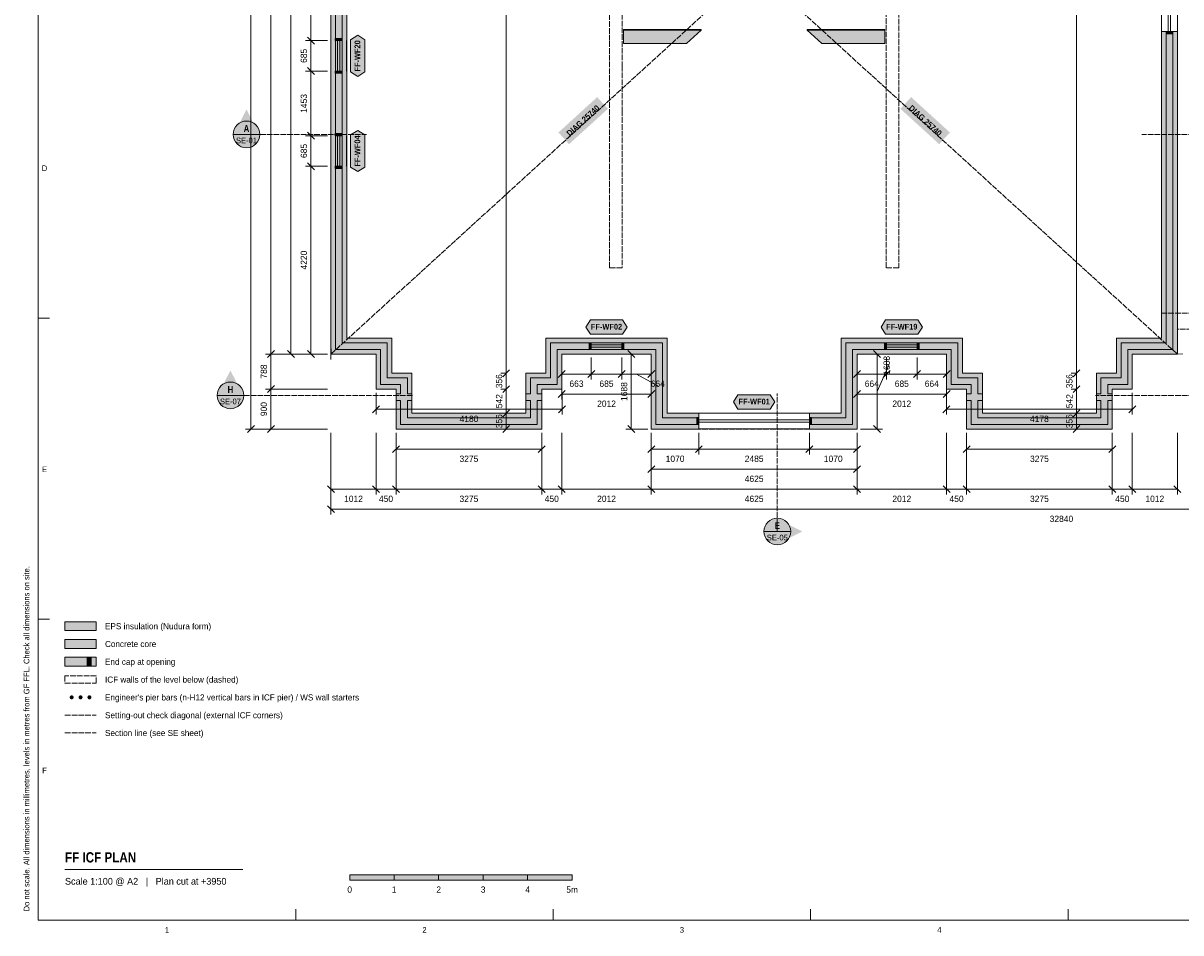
# Model space of a CAD drawing. Header units: millimetres. Extents: x 17 to 587, y 4 to 415.
# Tile 1 of 4: x 17 to 277, y 4 to 209. Entities that reach past the tile are written whole.
import ezdxf
from ezdxf.enums import TextEntityAlignment as Align

# ---------------------------------------------------------------- set-up
doc = ezdxf.new("R2010")
doc.units = ezdxf.units.MM
doc.linetypes.add('DASHED', pattern=[1.524, 1.27, -0.254])
for name, color, linetype in [('FILL-C_9E1A1A', 7, 'Continuous'), ('FILL-C_B2B2B5', 7, 'Continuous'), ('FILL-EPS', 7, 'Continuous'), ('FILL-INK', 7, 'Continuous'), ('FILL-RED', 7, 'Continuous'), ('FILL-TEAL_DK', 7, 'Continuous'), ('FILL-WHITE', 7, 'Continuous'), ('LINE-C_85297A', 7, 'Continuous'), ('LINE-C_85297A-DASH', 7, 'DASHED'), ('LINE-INK', 7, 'Continuous'), ('LINE-RED', 7, 'Continuous'), ('LINE-RED-DASH', 7, 'DASHED'), ('LINE-STEEL_GREY', 7, 'Continuous'), ('LINE-STEEL_GREY-DASH', 7, 'DASHED'), ('LINE-TEAL_DK', 7, 'Continuous'), ('TEXT-C_85297A', 7, 'Continuous'), ('TEXT-INK', 7, 'Continuous'), ('TEXT-RED', 7, 'Continuous'), ('TEXT-STEEL_GREY', 7, 'Continuous'), ('TEXT-TEAL_DK', 7, 'Continuous')]:
    doc.layers.add(name, color=color, linetype=linetype)
doc.styles.add('OpenSansCondensed-Bold', font='OpenSansCondensed-Bold.ttf')

msp = doc.modelspace()

# ---------------------------------------------------------------- hatches: boundary and pattern name
at = {"layer": 'FILL-C_9E1A1A', "true_color": 0x9e1a1a}
h = msp.add_hatch(color=256, dxfattribs=at)
h.dxf.hatch_style = 1
h.paths.add_polyline_path([(27.95, 57.1), (27.93, 57.22), (27.89, 57.33), (27.82, 57.42), (27.73, 57.49), (27.62, 57.53), (27.5, 57.55), (27.38, 57.53), (27.27, 57.49), (27.18, 57.42), (27.11, 57.33), (27.07, 57.22), (27.05, 57.1), (27.07, 56.98), (27.11, 56.88), (27.18, 56.78), (27.27, 56.71), (27.38, 56.67), (27.5, 56.65), (27.62, 56.67), (27.73, 56.71), (27.82, 56.78), (27.89, 56.88), (27.93, 56.98)])
h = msp.add_hatch(color=256, dxfattribs=at)
h.dxf.hatch_style = 1
h.paths.add_polyline_path([(29.95, 57.1), (29.93, 57.22), (29.89, 57.33), (29.82, 57.42), (29.73, 57.49), (29.62, 57.53), (29.5, 57.55), (29.38, 57.53), (29.28, 57.49), (29.18, 57.42), (29.11, 57.33), (29.07, 57.22), (29.05, 57.1), (29.07, 56.98), (29.11, 56.88), (29.18, 56.78), (29.28, 56.71), (29.38, 56.67), (29.5, 56.65), (29.62, 56.67), (29.73, 56.71), (29.82, 56.78), (29.89, 56.88), (29.93, 56.98)])
h = msp.add_hatch(color=256, dxfattribs=at)
h.dxf.hatch_style = 1
h.paths.add_polyline_path([(31.95, 57.1), (31.93, 57.22), (31.89, 57.33), (31.82, 57.42), (31.73, 57.49), (31.62, 57.53), (31.5, 57.55), (31.38, 57.53), (31.27, 57.49), (31.18, 57.42), (31.11, 57.33), (31.07, 57.22), (31.05, 57.1), (31.07, 56.98), (31.11, 56.88), (31.18, 56.78), (31.27, 56.71), (31.38, 56.67), (31.5, 56.65), (31.62, 56.67), (31.73, 56.71), (31.82, 56.78), (31.89, 56.88), (31.93, 56.98)])
at = {"layer": 'FILL-C_B2B2B5', "true_color": 0xb2b2b5}
h = msp.add_hatch(color=256, dxfattribs=at)
h.dxf.hatch_style = 1
h.paths.add_polyline_path([(168.5, 118.39), (158.82, 118.39), (158.82, 135.27), (136.66, 135.27), (136.66, 127.39), (132.16, 127.39), (132.16, 125.33), (133.18, 125.33), (133.18, 123.81), (132.16, 123.81), (132.16, 118.39), (101.44, 118.39), (101.44, 123.81), (100.42, 123.81), (100.42, 125.33), (101.44, 125.33), (101.44, 127.39), (96.94, 127.39), (96.94, 135.27), (86.82, 135.27), (86.82, 306.61), (104.37, 306.61), (104.37, 305.09), (88.34, 305.09), (88.34, 136.79), (98.46, 136.79), (98.46, 128.91), (102.96, 128.91), (102.96, 125.33), (103.98, 125.33), (103.98, 123.81), (102.96, 123.81), (102.96, 119.91), (130.64, 119.91), (130.64, 123.81), (129.62, 123.81), (129.62, 125.33), (130.64, 125.33), (130.64, 128.91), (135.14, 128.91), (135.14, 136.79), (160.34, 136.79), (160.34, 119.91), (168.5, 119.91)])
h = msp.add_hatch(color=256, dxfattribs=at)
h.dxf.hatch_style = 1
h.paths.add_polyline_path([(232.23, 123.81), (231.21, 123.81), (231.21, 119.91), (258.89, 119.91), (258.89, 123.81), (257.87, 123.81), (257.87, 125.33), (258.89, 125.33), (258.89, 128.91), (263.39, 128.91), (263.39, 136.79), (273.51, 136.79), (273.51, 206.69), (275.03, 206.69), (275.03, 135.27), (264.91, 135.27), (264.91, 127.39), (260.41, 127.39), (260.41, 125.33), (261.43, 125.33), (261.43, 123.81), (260.41, 123.81), (260.41, 118.39), (229.69, 118.39), (229.69, 123.81), (228.67, 123.81), (228.67, 125.33), (229.69, 125.33), (229.69, 127.39), (225.19, 127.39), (225.19, 135.27), (203.03, 135.27), (203.03, 118.39), (193.35, 118.39), (193.35, 119.91), (201.51, 119.91), (201.51, 136.79), (226.71, 136.79), (226.71, 128.91), (231.21, 128.91), (231.21, 125.33), (232.23, 125.33)])
h = msp.add_hatch(color=256, dxfattribs=at)
h.dxf.hatch_style = 1
h.paths.add_polyline_path([(26, 68.1), (33, 68.1), (33, 70.1), (26, 70.1)])
at = {"layer": 'FILL-EPS', "true_color": 0xccffff}
h = msp.add_hatch(color=256, dxfattribs=at)
h.dxf.hatch_style = 1
h.paths.add_polyline_path([(100.42, 126.37), (95.92, 126.37), (95.92, 134.25), (85.8, 134.25), (85.8, 307.63), (104.37, 307.63), (104.37, 306.61), (86.82, 306.61), (86.82, 135.27), (96.94, 135.27), (96.94, 127.39), (101.44, 127.39), (101.44, 125.33), (100.42, 125.33)])
h = msp.add_hatch(color=256, dxfattribs=at)
h.dxf.hatch_style = 1
h.paths.add_polyline_path([(104.37, 304.07), (89.36, 304.07), (89.36, 137.81), (99.48, 137.81), (99.48, 129.93), (103.98, 129.93), (103.98, 125.33), (102.96, 125.33), (102.96, 128.91), (98.46, 128.91), (98.46, 136.79), (88.34, 136.79), (88.34, 305.09), (104.37, 305.09)])
h = msp.add_hatch(color=256, dxfattribs=at)
h.dxf.hatch_style = 1
h.paths.add_polyline_path([(257.87, 129.93), (262.37, 129.93), (262.37, 137.81), (272.49, 137.81), (272.49, 206.69), (273.51, 206.69), (273.51, 136.79), (263.39, 136.79), (263.39, 128.91), (258.89, 128.91), (258.89, 125.33), (257.87, 125.33)])
h = msp.add_hatch(color=256, dxfattribs=at)
h.dxf.hatch_style = 1
h.paths.add_polyline_path([(276.05, 206.69), (276.05, 134.25), (265.93, 134.25), (265.93, 126.37), (261.43, 126.37), (261.43, 125.33), (260.41, 125.33), (260.41, 127.39), (264.91, 127.39), (264.91, 135.27), (275.03, 135.27), (275.03, 206.69)])
h = msp.add_hatch(color=256, dxfattribs=at)
h.dxf.hatch_style = 1
h.paths.add_polyline_path([(134.12, 129.93), (134.12, 137.81), (161.36, 137.81), (161.36, 120.93), (168.5, 120.93), (168.5, 119.91), (160.34, 119.91), (160.34, 136.79), (135.14, 136.79), (135.14, 128.91), (130.64, 128.91), (130.64, 125.33), (129.62, 125.33), (129.62, 129.93)])
h = msp.add_hatch(color=256, dxfattribs=at)
h.dxf.hatch_style = 1
h.paths.add_polyline_path([(200.49, 120.93), (200.49, 137.81), (227.73, 137.81), (227.73, 129.93), (232.23, 129.93), (232.23, 125.33), (231.21, 125.33), (231.21, 128.91), (226.71, 128.91), (226.71, 136.79), (201.51, 136.79), (201.51, 119.91), (193.35, 119.91), (193.35, 120.93)])
h = msp.add_hatch(color=256, dxfattribs=at)
h.dxf.hatch_style = 1
h.paths.add_polyline_path([(168.5, 117.37), (157.8, 117.37), (157.8, 134.25), (137.68, 134.25), (137.68, 126.37), (133.18, 126.37), (133.18, 125.33), (132.16, 125.33), (132.16, 127.39), (136.66, 127.39), (136.66, 135.27), (158.82, 135.27), (158.82, 118.39), (168.5, 118.39)])
h = msp.add_hatch(color=256, dxfattribs=at)
h.dxf.hatch_style = 1
h.paths.add_polyline_path([(228.67, 126.37), (224.17, 126.37), (224.17, 134.25), (204.05, 134.25), (204.05, 117.37), (193.35, 117.37), (193.35, 118.39), (203.03, 118.39), (203.03, 135.27), (225.19, 135.27), (225.19, 127.39), (229.69, 127.39), (229.69, 125.33), (228.67, 125.33)])
h = msp.add_hatch(color=256, dxfattribs=at)
h.dxf.hatch_style = 1
h.paths.add_polyline_path([(133.18, 117.37), (100.42, 117.37), (100.42, 123.81), (101.44, 123.81), (101.44, 118.39), (132.16, 118.39), (132.16, 123.81), (133.18, 123.81)])
h = msp.add_hatch(color=256, dxfattribs=at)
h.dxf.hatch_style = 1
h.paths.add_polyline_path([(103.98, 120.93), (129.62, 120.93), (129.62, 123.81), (130.64, 123.81), (130.64, 119.91), (102.96, 119.91), (102.96, 123.81), (103.98, 123.81)])
h = msp.add_hatch(color=256, dxfattribs=at)
h.dxf.hatch_style = 1
h.paths.add_polyline_path([(261.43, 117.37), (228.67, 117.37), (228.67, 123.81), (229.69, 123.81), (229.69, 118.39), (260.41, 118.39), (260.41, 123.81), (261.43, 123.81)])
h = msp.add_hatch(color=256, dxfattribs=at)
h.dxf.hatch_style = 1
h.paths.add_polyline_path([(232.23, 120.93), (257.87, 120.93), (257.87, 123.81), (258.89, 123.81), (258.89, 119.91), (231.21, 119.91), (231.21, 123.81), (232.23, 123.81)])
h = msp.add_hatch(color=256, dxfattribs=at)
h.dxf.hatch_style = 1
h.paths.add_polyline_path([(26, 72.1), (33, 72.1), (33, 74.1), (26, 74.1)])
h = msp.add_hatch(color=256, dxfattribs=at)
h.dxf.hatch_style = 1
h.paths.add_polyline_path([(26, 64.1), (33, 64.1), (33, 66.1), (26, 66.1)])
at = {"layer": 'FILL-INK', "true_color": 0x14141a}
h = msp.add_hatch(color=256, dxfattribs=at)
h.dxf.hatch_style = 1
h.paths.add_polyline_path([(90, 16), (100, 16), (100, 17.2), (90, 17.2)])
h = msp.add_hatch(color=256, dxfattribs=at)
h.dxf.hatch_style = 1
h.paths.add_polyline_path([(110, 16), (120, 16), (120, 17.2), (110, 17.2)])
h = msp.add_hatch(color=256, dxfattribs=at)
h.dxf.hatch_style = 1
h.paths.add_polyline_path([(130, 16), (140, 16), (140, 17.2), (130, 17.2)])
at = {"layer": 'FILL-RED', "true_color": 0xb81a1f}
h = msp.add_hatch(color=256, dxfattribs=at)
h.dxf.hatch_style = 1
h.paths.add_polyline_path([(66.8, 189.21), (63.95, 183.61), (69.65, 183.61)])
h = msp.add_hatch(color=256, dxfattribs=at)
h.dxf.hatch_style = 1
h.paths.add_polyline_path([(63.19, 130.56), (60.34, 124.96), (66.04, 124.96)])
h = msp.add_hatch(color=256, dxfattribs=at)
h.dxf.hatch_style = 1
h.paths.add_polyline_path([(191.73, 94.37), (186.13, 97.22), (186.13, 91.52)])
at = {"layer": 'FILL-TEAL_DK', "true_color": 0x006b5c}
h = msp.add_hatch(color=256, dxfattribs=at)
h.dxf.hatch_style = 1
h.paths.add_polyline_path([(273.51, 206.7), (275.04, 206.7), (275.04, 206.2), (273.51, 206.2)])
h = msp.add_hatch(color=256, dxfattribs=at)
h.dxf.hatch_style = 1
h.paths.add_polyline_path([(86.77, 205.18), (88.3, 205.18), (88.3, 204.68), (86.77, 204.68)])
h = msp.add_hatch(color=256, dxfattribs=at)
h.dxf.hatch_style = 1
h.paths.add_polyline_path([(86.77, 197.83), (88.3, 197.83), (88.3, 197.33), (86.77, 197.33)])
h = msp.add_hatch(color=256, dxfattribs=at)
h.dxf.hatch_style = 1
h.paths.add_polyline_path([(86.77, 183.8), (88.3, 183.8), (88.3, 183.3), (86.77, 183.3)])
h = msp.add_hatch(color=256, dxfattribs=at)
h.dxf.hatch_style = 1
h.paths.add_polyline_path([(86.77, 176.45), (88.3, 176.45), (88.3, 175.95), (86.77, 175.95)])
h = msp.add_hatch(color=256, dxfattribs=at)
h.dxf.hatch_style = 1
h.paths.add_polyline_path([(143.81, 136.79), (144.31, 136.79), (144.31, 135.27), (143.81, 135.27)])
h = msp.add_hatch(color=256, dxfattribs=at)
h.dxf.hatch_style = 1
h.paths.add_polyline_path([(151.16, 136.79), (151.66, 136.79), (151.66, 135.27), (151.16, 135.27)])
h = msp.add_hatch(color=256, dxfattribs=at)
h.dxf.hatch_style = 1
h.paths.add_polyline_path([(210.19, 136.79), (210.69, 136.79), (210.69, 135.27), (210.19, 135.27)])
h = msp.add_hatch(color=256, dxfattribs=at)
h.dxf.hatch_style = 1
h.paths.add_polyline_path([(217.54, 136.79), (218.04, 136.79), (218.04, 135.27), (217.54, 135.27)])
h = msp.add_hatch(color=256, dxfattribs=at)
h.dxf.hatch_style = 1
h.paths.add_polyline_path([(168, 119.96), (168.5, 119.96), (168.5, 118.44), (168, 118.44)])
h = msp.add_hatch(color=256, dxfattribs=at)
h.dxf.hatch_style = 1
h.paths.add_polyline_path([(193.35, 119.96), (193.85, 119.96), (193.85, 118.44), (193.35, 118.44)])
h = msp.add_hatch(color=256, dxfattribs=at)
h.dxf.hatch_style = 1
h.paths.add_polyline_path([(31, 64.1), (31.9, 64.1), (31.9, 66.1), (31, 66.1)])
at = {"layer": 'FILL-WHITE', "true_color": 0xffffff}
h = msp.add_hatch(color=256, dxfattribs=at)
h.dxf.hatch_style = 1
h.paths.add_polyline_path([(91.81, 196.63), (90.21, 197.63), (90.21, 204.88), (91.81, 205.88), (93.41, 204.88), (93.41, 197.63)])
h = msp.add_hatch(color=256, dxfattribs=at)
h.dxf.hatch_style = 1
h.paths.add_polyline_path([(151.53, 207.2), (151.53, 207.2), (169.03, 207.2), (169.03, 207), (169.03, 207), (151.53, 207)])
h = msp.add_hatch(color=256, dxfattribs=at)
h.dxf.hatch_style = 1
h.paths.add_polyline_path([(151.53, 207), (169.03, 207), (165.72, 204), (151.53, 204), (151.53, 204.2)])
h = msp.add_hatch(color=256, dxfattribs=at)
h.dxf.hatch_style = 1
h.paths.add_polyline_path([(192.83, 207.2), (192.83, 207.2), (210.33, 207.2), (210.33, 207), (210.33, 207), (192.83, 207)])
h = msp.add_hatch(color=256, dxfattribs=at)
h.dxf.hatch_style = 1
h.paths.add_polyline_path([(196.14, 204), (192.83, 207), (210.33, 207), (210.33, 204)])
h = msp.add_hatch(color=256, dxfattribs=at)
h.dxf.hatch_style = 1
h.paths.add_polyline_path([(139.32, 181.4), (148.05, 189.35), (145.64, 191.98), (136.92, 184.03)])
h = msp.add_hatch(color=256, dxfattribs=at)
h.dxf.hatch_style = 1
h.paths.add_polyline_path([(213.8, 189.35), (222.53, 181.4), (224.93, 184.03), (216.21, 191.98)])
h = msp.add_hatch(color=256, dxfattribs=at)
h.dxf.hatch_style = 1
h.paths.add_polyline_path([(69.8, 183.61), (69.7, 184.39), (69.4, 185.11), (68.92, 185.73), (68.3, 186.21), (67.58, 186.51), (66.8, 186.61), (66.02, 186.51), (65.3, 186.21), (64.68, 185.73), (64.2, 185.11), (63.9, 184.39), (63.8, 183.61), (63.9, 182.83), (64.2, 182.11), (64.68, 181.49), (65.3, 181.01), (66.02, 180.71), (66.8, 180.61), (67.58, 180.71), (68.3, 181.01), (68.92, 181.49), (69.4, 182.11), (69.7, 182.83)])
h = msp.add_hatch(color=256, dxfattribs=at)
h.dxf.hatch_style = 1
h.paths.add_polyline_path([(91.81, 175.25), (90.21, 176.25), (90.21, 183.5), (91.81, 184.5), (93.41, 183.5), (93.41, 176.25)])
h = msp.add_hatch(color=256, dxfattribs=at)
h.dxf.hatch_style = 1
h.paths.add_polyline_path([(143.1, 140.3), (144.1, 141.9), (151.36, 141.9), (152.36, 140.3), (151.36, 138.7), (144.1, 138.7)])
h = msp.add_hatch(color=256, dxfattribs=at)
h.dxf.hatch_style = 1
h.paths.add_polyline_path([(209.48, 140.3), (210.48, 141.9), (217.74, 141.9), (218.74, 140.3), (217.74, 138.7), (210.48, 138.7)])
h = msp.add_hatch(color=256, dxfattribs=at)
h.dxf.hatch_style = 1
h.paths.add_polyline_path([(66.19, 124.96), (66.08, 125.74), (65.79, 126.46), (65.31, 127.08), (64.69, 127.56), (63.96, 127.86), (63.19, 127.96), (62.41, 127.86), (61.69, 127.56), (61.07, 127.08), (60.59, 126.46), (60.29, 125.74), (60.19, 124.96), (60.29, 124.18), (60.59, 123.46), (61.07, 122.84), (61.69, 122.36), (62.41, 122.06), (63.19, 121.96), (63.96, 122.06), (64.69, 122.36), (65.31, 122.84), (65.79, 123.46), (66.08, 124.18)])
h = msp.add_hatch(color=256, dxfattribs=at)
h.dxf.hatch_style = 1
h.paths.add_polyline_path([(176.29, 123.48), (177.29, 125.08), (184.55, 125.08), (185.55, 123.48), (184.55, 121.88), (177.29, 121.88)])
h = msp.add_hatch(color=256, dxfattribs=at)
h.dxf.hatch_style = 1
h.paths.add_polyline_path([(189.13, 94.37), (189.02, 95.15), (188.72, 95.87), (188.25, 96.5), (187.63, 96.97), (186.9, 97.27), (186.13, 97.37), (185.35, 97.27), (184.63, 96.97), (184, 96.5), (183.53, 95.87), (183.23, 95.15), (183.13, 94.37), (183.23, 93.6), (183.53, 92.87), (184, 92.25), (184.63, 91.78), (185.35, 91.48), (186.13, 91.37), (186.9, 91.48), (187.63, 91.78), (188.25, 92.25), (188.72, 92.87), (189.02, 93.6)])
h = msp.add_hatch(color=256, dxfattribs=at)
h.dxf.hatch_style = 1
h.paths.add_polyline_path([(100, 16), (110, 16), (110, 17.2), (100, 17.2)])
h = msp.add_hatch(color=256, dxfattribs=at)
h.dxf.hatch_style = 1
h.paths.add_polyline_path([(120, 16), (130, 16), (130, 17.2), (120, 17.2)])

# ---------------------------------------------------------------- linework, layer by layer
at = {"layer": 'LINE-C_85297A', "lineweight": 5}
for p, q in [((85.74, 133.05), (85.86, 135.45)), ((274.85, 134.19), (277.25, 134.3))]:
    msp.add_line(p, q, dxfattribs=at)
at = {"layer": 'LINE-C_85297A-DASH', "lineweight": 5}
for p, q in [((85.8, 134.25), (276.05, 307.63)), ((85.8, 307.63), (276.05, 134.25)), ((26, 53.1), (33, 53.1))]:
    msp.add_line(p, q, dxfattribs=at)
at = {"layer": 'LINE-INK', "lineweight": 5}
for p, q in [((67.8, 316.63), (67.8, 117.37)), ((72.3, 316.63), (72.3, 117.37)), ((76.8, 134.25), (76.8, 307.63)), ((81.3, 134.25), (81.3, 307.63)), ((125.19, 307.63), (125.19, 117.37)), ((253.39, 307.63), (253.39, 117.37)), ((272.49, 224.9), (272.49, 206.7)), ((274.02, 224.9), (274.02, 206.7)), ((274.52, 224.9), (274.52, 206.7)), ((276.05, 224.9), (276.05, 206.7)), ((85, 204.68), (80.1, 204.68)), ((82.08, 203.9), (80.52, 205.46)), ((85.76, 204.68), (85.76, 197.83)), ((87.28, 204.68), (87.28, 197.83)), ((87.78, 204.68), (87.78, 197.83)), ((89.31, 204.68), (89.31, 197.83)), ((85, 197.83), (80.1, 197.83)), ((82.08, 197.05), (80.52, 198.61)), ((85, 183.3), (80.1, 183.3)), ((82.08, 182.52), (80.52, 184.08)), ((85.76, 183.3), (85.76, 176.45)), ((87.28, 183.3), (87.28, 176.45)), ((87.78, 183.3), (87.78, 176.45)), ((89.31, 183.3), (89.31, 176.45)), ((82.08, 175.67), (80.52, 177.23)), ((85, 176.45), (80.1, 176.45)), ((20, 142.33), (22.5, 142.33)), ((144.31, 137.8), (151.16, 137.8)), ((144.31, 136.28), (151.16, 136.28)), ((144.31, 135.78), (151.16, 135.78)), ((210.69, 137.8), (217.54, 137.8)), ((210.69, 136.28), (217.54, 136.28)), ((210.69, 135.78), (217.54, 135.78)), ((85, 134.25), (71.1, 134.25)), ((73.08, 135.03), (71.52, 133.47)), ((85, 134.25), (75.6, 134.25)), ((77.58, 133.47), (76.02, 135.03)), ((85, 134.25), (80.1, 134.25)), ((82.08, 133.47), (80.52, 135.03)), ((137.68, 133.45), (137.68, 128.55)), ((137.68, 133.45), (137.68, 124.05)), ((144.31, 134.25), (151.16, 134.25)), ((144.31, 133.45), (144.31, 128.55)), ((151.16, 133.45), (151.16, 128.55)), ((157, 134.25), (152.1, 134.25)), ((154.08, 133.47), (152.52, 135.03)), ((153.3, 117.37), (153.3, 134.25)), ((157.8, 133.45), (157.8, 128.55)), ((157.8, 133.45), (157.8, 124.05)), ((204.05, 133.45), (204.05, 128.55)), ((204.05, 133.45), (204.05, 124.05)), ((204.85, 134.25), (209.75, 134.25)), ((207.77, 135.03), (209.33, 133.47)), ((208.55, 134.25), (208.55, 117.37)), ((210.69, 134.25), (217.54, 134.25)), ((210.69, 133.45), (210.69, 128.55)), ((217.54, 133.45), (217.54, 128.55)), ((224.17, 133.45), (224.17, 128.55)), ((224.17, 133.45), (224.17, 124.05)), ((125.96, 130.68), (124.41, 129.13)), ((138.45, 130.53), (136.9, 128.97)), ((145.08, 130.53), (143.53, 128.97)), ((151.93, 130.53), (150.38, 128.97)), ((158.58, 130.53), (157.02, 128.97)), ((204.83, 130.53), (203.27, 128.97)), ((208.55, 125.81), (211.23, 131.71)), ((211.46, 130.53), (209.91, 128.97)), ((218.31, 130.53), (216.76, 128.97)), ((224.95, 130.53), (223.4, 128.97)), ((254.17, 130.68), (252.62, 129.13)), ((125.19, 129.91), (123.99, 129.91)), ((157.8, 129.75), (137.68, 129.75)), ((154.48, 129.75), (159.27, 127.07)), ((224.17, 129.75), (204.05, 129.75)), ((253.39, 129.91), (252.19, 129.91)), ((85, 126.37), (71.1, 126.37)), ((73.08, 127.15), (71.52, 125.6)), ((95.92, 125.55), (95.92, 120.65)), ((125.19, 126.35), (123.99, 126.35)), ((125.96, 127.13), (124.41, 125.57)), ((138.45, 126.03), (136.9, 124.47)), ((157.8, 125.25), (137.68, 125.25)), ((137.73, 125.55), (137.73, 120.65)), ((158.58, 126.03), (157.02, 124.47)), ((204.83, 126.03), (203.27, 124.47)), ((224.17, 125.25), (204.05, 125.25)), ((224.95, 126.03), (223.4, 124.47)), ((224.15, 125.55), (224.15, 120.65)), ((253.39, 126.35), (252.19, 126.35)), ((254.17, 127.13), (252.62, 125.57)), ((265.93, 125.55), (265.93, 120.65)), ((96.7, 122.63), (95.15, 121.07)), ((138.5, 122.63), (136.95, 121.07)), ((224.93, 122.63), (223.37, 121.07)), ((266.7, 122.63), (265.15, 121.07)), ((137.73, 121.85), (95.92, 121.85)), ((125.19, 120.93), (123.99, 120.93)), ((125.96, 121.71), (124.41, 120.15)), ((168.5, 120.98), (193.35, 120.98)), ((265.93, 121.85), (224.15, 121.85)), ((253.39, 120.93), (252.19, 120.93)), ((254.17, 121.71), (252.62, 120.15)), ((85, 117.37), (66.6, 117.37)), ((68.58, 118.15), (67.02, 116.6)), ((85, 117.37), (71.1, 117.37)), ((73.08, 118.15), (71.52, 116.6)), ((125.19, 117.37), (123.99, 117.37)), ((125.96, 118.15), (124.41, 116.6)), ((157, 117.37), (152.1, 117.37)), ((154.08, 116.6), (152.52, 118.15)), ((168.5, 119.45), (193.35, 119.45)), ((168.5, 118.95), (193.35, 118.95)), ((168.5, 117.42), (193.35, 117.42)), ((204.85, 117.37), (209.75, 117.37)), ((207.77, 118.15), (209.33, 116.6)), ((253.39, 117.37), (252.19, 117.37)), ((254.17, 118.15), (252.62, 116.6)), ((85.8, 116.57), (85.8, 102.67)), ((85.8, 116.57), (85.8, 98.17)), ((95.92, 116.57), (95.92, 102.67)), ((100.42, 116.57), (100.42, 111.67)), ((100.42, 116.57), (100.42, 102.67)), ((133.18, 116.57), (133.18, 111.67)), ((133.18, 116.57), (133.18, 102.67)), ((137.68, 116.57), (137.68, 102.67)), ((157.8, 116.57), (157.8, 111.67)), ((157.8, 116.57), (157.8, 107.17)), ((157.8, 116.57), (157.8, 102.67)), ((168.5, 116.57), (168.5, 111.67)), ((193.35, 116.57), (193.35, 111.67)), ((204.05, 116.57), (204.05, 111.67)), ((204.05, 116.57), (204.05, 107.17)), ((204.05, 116.57), (204.05, 102.67)), ((224.17, 116.57), (224.17, 102.67)), ((228.67, 116.57), (228.67, 111.67)), ((228.67, 116.57), (228.67, 102.67)), ((261.43, 116.57), (261.43, 111.67)), ((261.43, 116.57), (261.43, 102.67)), ((265.93, 116.57), (265.93, 102.67)), ((276.05, 116.57), (276.05, 102.67)), ((101.2, 113.65), (99.65, 112.1)), ((133.18, 112.87), (100.42, 112.87)), ((133.95, 113.65), (132.4, 112.1)), ((158.58, 113.65), (157.02, 112.1)), ((204.05, 112.87), (157.8, 112.87)), ((169.27, 113.65), (167.72, 112.1)), ((194.12, 113.65), (192.57, 112.1)), ((204.83, 113.65), (203.27, 112.1)), ((229.45, 113.65), (227.9, 112.1)), ((261.43, 112.87), (228.67, 112.87)), ((262.2, 113.65), (260.65, 112.1)), ((158.58, 109.15), (157.02, 107.6)), ((204.05, 108.37), (157.8, 108.37)), ((204.83, 109.15), (203.27, 107.6)), ((85.02, 104.65), (86.58, 103.1)), ((95.15, 104.65), (96.7, 103.1)), ((99.65, 104.65), (101.2, 103.1)), ((132.4, 104.65), (133.95, 103.1)), ((136.9, 104.65), (138.45, 103.1)), ((157.02, 104.65), (158.58, 103.1)), ((203.27, 104.65), (204.83, 103.1)), ((223.4, 104.65), (224.95, 103.1)), ((227.9, 104.65), (229.45, 103.1)), ((260.65, 104.65), (262.2, 103.1)), ((265.15, 104.65), (266.7, 103.1)), ((275.27, 104.65), (276.83, 103.1)), ((85.8, 103.87), (276.05, 103.87)), ((85.02, 100.15), (86.58, 98.6)), ((85.8, 99.37), (414.2, 99.37)), ((20, 74.67), (22.5, 74.67)), ((26, 18.4), (66, 18.4)), ((77.88, 7), (77.88, 9.5)), ((135.75, 7), (135.75, 9.5)), ((193.62, 7), (193.62, 9.5)), ((251.5, 7), (251.5, 9.5))]:
    msp.add_line(p, q, dxfattribs=at)
for points in [[(20, 7), (587, 7), (587, 413), (20, 413)], [(151.53, 207.2), (151.53, 207.2), (169.03, 207.2), (169.03, 207), (169.03, 207), (151.53, 207)], [(151.53, 207), (169.03, 207), (165.72, 204), (151.53, 204), (151.53, 204.2)], [(192.83, 207.2), (192.83, 207.2), (210.33, 207.2), (210.33, 207), (210.33, 207), (192.83, 207)], [(196.14, 204), (192.83, 207), (210.33, 207), (210.33, 204)], [(193.35, 120.93), (200.49, 120.93), (200.49, 137.81), (227.73, 137.81), (227.73, 129.93), (232.23, 129.93), (232.23, 120.93), (257.87, 120.93), (257.87, 129.93), (262.37, 129.93), (262.37, 137.81), (272.49, 137.81), (272.49, 206.69), (276.05, 206.69), (276.05, 134.25), (265.93, 134.25), (265.93, 126.37), (261.43, 126.37), (261.43, 117.37), (228.67, 117.37), (228.67, 126.37), (224.17, 126.37), (224.17, 134.25), (204.05, 134.25), (204.05, 117.37), (193.35, 117.37)], [(26, 72.1), (33, 72.1), (33, 74.1), (26, 74.1)], [(26, 64.1), (33, 64.1), (33, 66.1), (26, 66.1)], [(90, 16), (100, 16), (100, 17.2), (90, 17.2)], [(100, 16), (110, 16), (110, 17.2), (100, 17.2)], [(110, 16), (120, 16), (120, 17.2), (110, 17.2)], [(120, 16), (130, 16), (130, 17.2), (120, 17.2)], [(130, 16), (140, 16), (140, 17.2), (130, 17.2)]]:
    msp.add_lwpolyline(points, close=True, dxfattribs=at)
msp.add_lwpolyline([(89.36, 304.07), (89.36, 137.81), (99.48, 137.81), (99.48, 129.93), (103.98, 129.93), (103.98, 120.93), (129.62, 120.93), (129.62, 129.93), (134.12, 129.93), (134.12, 137.81), (161.36, 137.81), (161.36, 120.93), (168.5, 120.93), (168.5, 117.37), (157.8, 117.37), (157.8, 134.25), (137.68, 134.25), (137.68, 126.37), (133.18, 126.37), (133.18, 117.37), (100.42, 117.37), (100.42, 126.37), (95.92, 126.37), (95.92, 134.25), (85.8, 134.25), (85.8, 307.63)], dxfattribs=at)
at = {"layer": 'LINE-RED', "lineweight": 5}
for p, q in [((63.8, 183.61), (69.8, 183.61)), ((60.19, 124.96), (66.19, 124.96)), ((183.13, 94.37), (189.13, 94.37))]:
    msp.add_line(p, q, dxfattribs=at)
for centre in [(66.8, 183.61), (63.19, 124.96), (186.13, 94.37)]:
    msp.add_circle(centre, 3, dxfattribs=at)
at = {"layer": 'LINE-RED-DASH', "lineweight": 5}
for p, q in [((66.8, 183.61), (93.8, 183.61)), ((295.05, 183.61), (268.05, 183.61)), ((63.19, 124.96), (104.19, 124.96)), ((186.13, 94.37), (186.13, 125.37)), ((299.66, 124.96), (257.66, 124.96)), ((26, 49.1), (33, 49.1))]:
    msp.add_line(p, q, dxfattribs=at)
at = {"layer": 'LINE-STEEL_GREY', "lineweight": 5}
msp.add_lwpolyline([(88.34, 305.09), (88.34, 136.79), (98.46, 136.79), (98.46, 128.91), (102.96, 128.91), (102.96, 125.33), (103.98, 125.33), (103.98, 123.81), (102.96, 123.81), (102.96, 119.91), (130.64, 119.91), (130.64, 123.81), (129.62, 123.81), (129.62, 125.33), (130.64, 125.33), (130.64, 128.91), (135.14, 128.91), (135.14, 136.79), (160.34, 136.79), (160.34, 119.91), (168.5, 119.91), (168.5, 118.39), (158.82, 118.39), (158.82, 135.27), (136.66, 135.27), (136.66, 127.39), (132.16, 127.39), (132.16, 125.33), (133.18, 125.33), (133.18, 123.81), (132.16, 123.81), (132.16, 118.39), (101.44, 118.39), (101.44, 123.81), (100.42, 123.81), (100.42, 125.33), (101.44, 125.33), (101.44, 127.39), (96.94, 127.39), (96.94, 135.27), (86.82, 135.27), (86.82, 306.61)], dxfattribs=at)
for points in [[(232.23, 123.81), (231.21, 123.81), (231.21, 119.91), (258.89, 119.91), (258.89, 123.81), (257.87, 123.81), (257.87, 125.33), (258.89, 125.33), (258.89, 128.91), (263.39, 128.91), (263.39, 136.79), (273.51, 136.79), (273.51, 206.69), (275.03, 206.69), (275.03, 135.27), (264.91, 135.27), (264.91, 127.39), (260.41, 127.39), (260.41, 125.33), (261.43, 125.33), (261.43, 123.81), (260.41, 123.81), (260.41, 118.39), (229.69, 118.39), (229.69, 123.81), (228.67, 123.81), (228.67, 125.33), (229.69, 125.33), (229.69, 127.39), (225.19, 127.39), (225.19, 135.27), (203.03, 135.27), (203.03, 118.39), (193.35, 118.39), (193.35, 119.91), (201.51, 119.91), (201.51, 136.79), (226.71, 136.79), (226.71, 128.91), (231.21, 128.91), (231.21, 125.33), (232.23, 125.33)], [(26, 68.1), (33, 68.1), (33, 70.1), (26, 70.1)]]:
    msp.add_lwpolyline(points, close=True, dxfattribs=at)
at = {"layer": 'LINE-STEEL_GREY-DASH', "lineweight": 5}
for points in [[(296.17, 139.87), (276.05, 139.87), (276.05, 134.25), (265.93, 134.25), (265.93, 126.37), (261.43, 126.37), (261.43, 117.37), (228.67, 117.37), (228.67, 126.37), (224.17, 126.37), (224.17, 134.25), (204.05, 134.25), (204.05, 117.37), (157.8, 117.37), (157.8, 134.25), (137.68, 134.25), (137.68, 126.37), (133.18, 126.37), (133.18, 117.37), (100.42, 117.37), (100.42, 126.37), (95.92, 126.37), (95.92, 134.25), (85.8, 134.25), (85.8, 307.63)], [(89.36, 304.07), (89.36, 137.81), (99.48, 137.81), (99.48, 129.93), (103.98, 129.93), (103.98, 120.93), (129.62, 120.93), (129.62, 129.93), (134.12, 129.93), (134.12, 137.81), (161.36, 137.81), (161.36, 120.93), (200.49, 120.93), (200.49, 137.81), (227.73, 137.81), (227.73, 129.93), (232.23, 129.93), (232.23, 120.93), (257.87, 120.93), (257.87, 129.93), (262.37, 129.93), (262.37, 137.81), (272.5, 137.81), (272.5, 143.43), (296.52, 143.43)], [(213.43, 304.07), (213.43, 153.6), (210.58, 153.6), (210.58, 304.12)], [(151.27, 215.24), (151.27, 199.02), (151.27, 188.98), (151.28, 153.6), (151.28, 153.6), (149.74, 153.6), (149.7, 153.6), (149.14, 153.6), (148.42, 153.6), (148.42, 153.6), (148.42, 156.58), (148.42, 174.3), (148.42, 204.7), (148.42, 207.8), (148.42, 235.97)]]:
    msp.add_lwpolyline(points, dxfattribs=at)
msp.add_lwpolyline([(26, 60.3), (33, 60.3), (33, 61.9), (26, 61.9)], close=True, dxfattribs=at)
at = {"layer": 'LINE-TEAL_DK', "lineweight": 5}
for points in [[(91.81, 196.63), (90.21, 197.63), (90.21, 204.88), (91.81, 205.88), (93.41, 204.88), (93.41, 197.63)], [(273.51, 206.7), (275.04, 206.7), (275.04, 206.2), (273.51, 206.2)], [(86.77, 205.18), (88.3, 205.18), (88.3, 204.68), (86.77, 204.68)], [(86.77, 197.83), (88.3, 197.83), (88.3, 197.33), (86.77, 197.33)], [(86.77, 183.8), (88.3, 183.8), (88.3, 183.3), (86.77, 183.3)], [(91.81, 175.25), (90.21, 176.25), (90.21, 183.5), (91.81, 184.5), (93.41, 183.5), (93.41, 176.25)], [(86.77, 176.45), (88.3, 176.45), (88.3, 175.95), (86.77, 175.95)], [(143.1, 140.3), (144.1, 141.9), (151.36, 141.9), (152.36, 140.3), (151.36, 138.7), (144.1, 138.7)], [(209.48, 140.3), (210.48, 141.9), (217.74, 141.9), (218.74, 140.3), (217.74, 138.7), (210.48, 138.7)], [(143.81, 136.79), (144.31, 136.79), (144.31, 135.27), (143.81, 135.27)], [(151.16, 136.79), (151.66, 136.79), (151.66, 135.27), (151.16, 135.27)], [(210.19, 136.79), (210.69, 136.79), (210.69, 135.27), (210.19, 135.27)], [(217.54, 136.79), (218.04, 136.79), (218.04, 135.27), (217.54, 135.27)], [(176.29, 123.48), (177.29, 125.08), (184.55, 125.08), (185.55, 123.48), (184.55, 121.88), (177.29, 121.88)], [(168, 119.96), (168.5, 119.96), (168.5, 118.44), (168, 118.44)], [(193.35, 119.96), (193.85, 119.96), (193.85, 118.44), (193.35, 118.44)], [(31, 64.1), (31.9, 64.1), (31.9, 66.1), (31, 66.1)]]:
    msp.add_lwpolyline(points, close=True, dxfattribs=at)

# ---------------------------------------------------------------- texts
at = {"layer": 'TEXT-C_85297A', "style": 'OpenSansCondensed-Bold'}
for rotation, p in [(42.3431, (142.87, 186.26)), (-42.3431, (218.98, 186.26))]:
    msp.add_text('DIAG 25740', height=1.27, rotation=rotation, dxfattribs=at).set_placement(p, align=Align.CENTER)
at = {"layer": 'TEXT-INK'}
for s, p in [('685', (80.4, 201.25)), ('1453', (80.4, 190.56)), ('685', (80.4, 179.88)), ('4220', (80.4, 155.35)), ('1688', (211.43, 131.71)), ('788', (71.4, 130.31)), ('356', (124.29, 128.13)), ('1688', (152.4, 125.81)), ('356', (252.49, 128.13)), ('542', (124.29, 123.64)), ('542', (252.49, 123.64)), ('900', (71.4, 121.87)), ('356', (124.29, 119.15)), ('356', (252.49, 119.15))]:
    msp.add_text(s, height=1.422, rotation=90, dxfattribs=at).set_placement(p, align=Align.CENTER)
for s, height, p in [('663', 1.422, (140.99, 126.87)), ('685', 1.422, (147.73, 126.87)), ('664', 1.422, (159.27, 126.87)), ('664', 1.422, (207.37, 126.87)), ('685', 1.422, (214.11, 126.87)), ('664', 1.422, (220.85, 126.87)), ('2012', 1.422, (147.74, 122.37)), ('2012', 1.422, (214.11, 122.37)), ('4180', 1.422, (116.82, 118.97)), ('4178', 1.422, (245.04, 118.97)), ('3275', 1.422, (116.8, 110)), ('1070', 1.422, (163.15, 110)), ('2485', 1.422, (180.92, 110)), ('1070', 1.422, (198.7, 110)), ('3275', 1.422, (245.05, 110)), ('4625', 1.422, (180.92, 105.5)), ('1012', 1.422, (90.86, 101)), ('450', 1.422, (98.17, 101)), ('3275', 1.422, (116.8, 101)), ('450', 1.422, (135.43, 101)), ('2012', 1.422, (147.74, 101)), ('4625', 1.422, (180.92, 101)), ('2012', 1.422, (214.11, 101)), ('450', 1.422, (226.42, 101)), ('3275', 1.422, (245.05, 101)), ('450', 1.422, (263.68, 101)), ('1012', 1.422, (270.99, 101)), ('32840', 1.422, (250, 96.5)), ('0', 1.4, (90, 13.2)), ('1', 1.4, (100, 13.2)), ('2', 1.4, (110, 13.2)), ('3', 1.4, (120, 13.2)), ('4', 1.4, (130, 13.2)), ('5m', 1.397, (140, 13.2))]:
    msp.add_text(s, height=height, dxfattribs=at).set_placement(p, align=Align.CENTER)
for s, p in [('EPS insulation (Nudura form)', (35, 72.4)), ('Concrete core', (35, 68.4)), ('End cap at opening', (35, 64.4)), ('ICF walls of the level below (dashed)', (35, 60.4)), ("Engineer's pier bars (n-H12 vertical bars in ICF pier) / WS wall starters", (35, 56.4)), ('Setting-out check diagonal (external ICF corners)', (35, 52.4)), ('Section line (see SE sheet)', (35, 48.4))]:
    msp.add_text(s, height=1.3716, dxfattribs=at).set_placement(p)
at = {"layer": 'TEXT-INK', "style": 'OpenSansCondensed-Bold'}
msp.add_text('FF ICF PLAN', height=2.286, dxfattribs=at).set_placement((26, 20))
at = {"layer": 'TEXT-RED', "style": 'OpenSansCondensed-Bold'}
for s, p in [('A', (66.8, 184.16)), ('H', (63.19, 125.51)), ('E', (186.13, 94.92))]:
    msp.add_text(s, height=1.52, dxfattribs=at).set_placement(p, align=Align.CENTER)
at = {"layer": 'TEXT-RED'}
for s, p in [('SE-01', (66.8, 181.61)), ('SE-07', (63.19, 122.96)), ('SE-05', (186.13, 92.37))]:
    msp.add_text(s, height=1.27, dxfattribs=at).set_placement(p, align=Align.CENTER)
at = {"layer": 'TEXT-STEEL_GREY'}
for s, p in [('D', (21.4, 175.37)), ('E', (21.4, 107.7)), ('F', (21.4, 40.03)), ('1', (48.94, 4.2)), ('2', (106.81, 4.2)), ('3', (164.69, 4.2)), ('4', (222.56, 4.2))]:
    msp.add_text(s, height=1.27, dxfattribs=at).set_placement(p, align=Align.CENTER)
msp.add_text('Do not scale. All dimensions in millimetres, levels in metres from GF FFL. Check all dimensions on site.', height=1.27, rotation=90, dxfattribs=at).set_placement((18, 9))
msp.add_text('Scale 1:100 @ A2   |   Plan cut at +3950', height=1.524, dxfattribs=at).set_placement((26, 15))
at = {"layer": 'TEXT-TEAL_DK', "style": 'OpenSansCondensed-Bold'}
for s, p in [('FF-WF20', (92.36, 201.25)), ('FF-WF04', (92.36, 179.87))]:
    msp.add_text(s, height=1.27, rotation=90, dxfattribs=at).set_placement(p, align=Align.CENTER)
for s, p in [('FF-WF02', (147.73, 139.75)), ('FF-WF19', (214.11, 139.75)), ('FF-WF01', (180.92, 122.93))]:
    msp.add_text(s, height=1.27, dxfattribs=at).set_placement(p, align=Align.CENTER)

doc.saveas('drawing.dxf')
